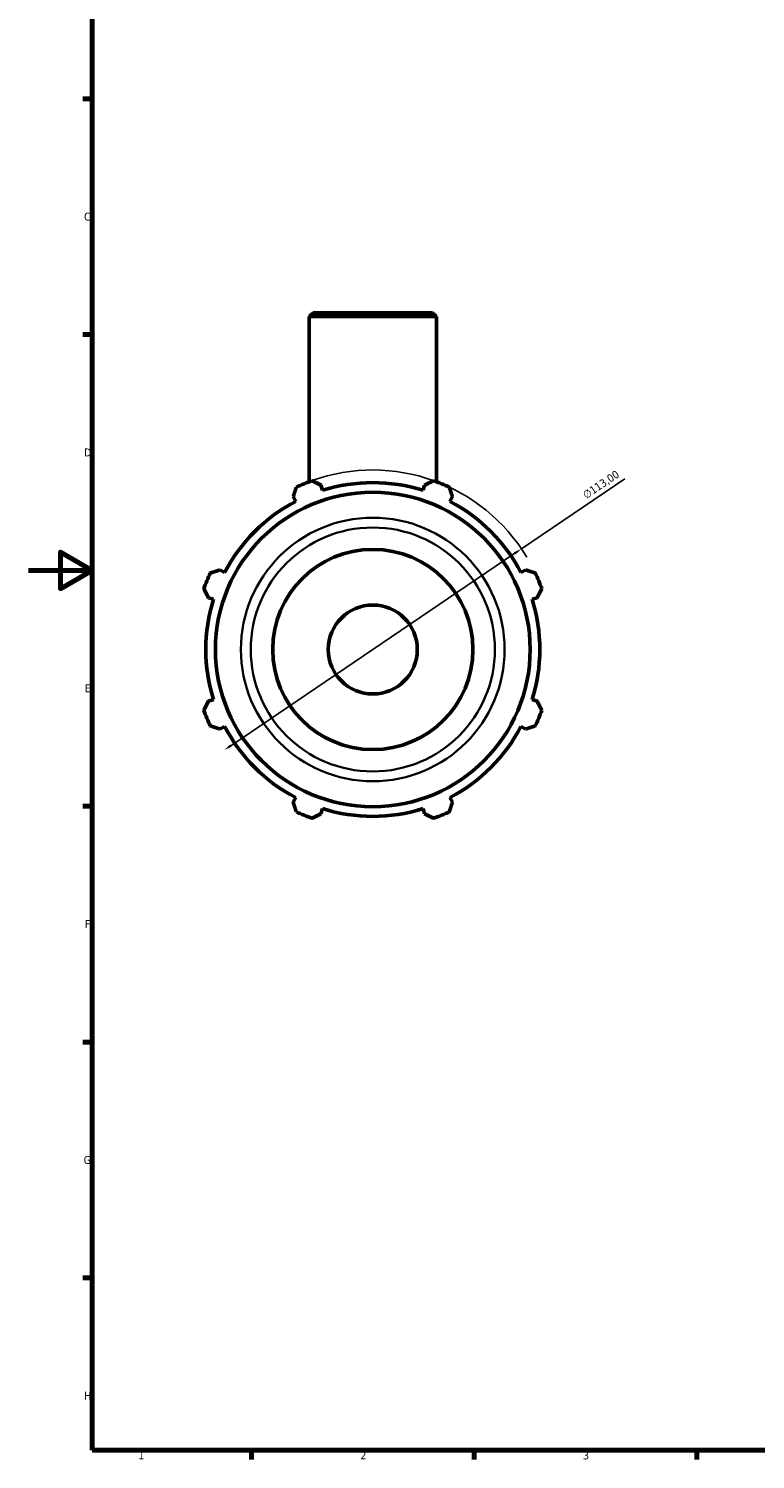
# Model space of a CAD drawing. Header units: millimetres. Extents: x 0 to 931, y 0 to 935.
# Tile 1 of 6: x 0 to 229, y 17 to 468. Entities that reach past the tile are written whole.
import ezdxf

# ---------------------------------------------------------------- set-up
doc = ezdxf.new("R2010")
doc.units = ezdxf.units.MM
for name, color, linetype, lineweight in [('Border (ISO)', 7, 'Continuous', 70), ('Dimension (ISO)', 7, 'Continuous', 25), ('Visible (ISO)', 7, 'Continuous', 50), ('Visible Narrow (ISO)', 7, 'Continuous', 35)]:
    doc.layers.add(name, color=color, linetype=linetype, lineweight=lineweight)
doc.styles.add('Note Text (ISO)', font='tahoma.ttf')
doc.dimstyles.new('Default (ISO)', dxfattribs={"dimtxt": 2.5, "dimasz": 2.5, "dimexe": 3.175, "dimexo": 0, "dimgap": 0.762, "dimtad": 1, "dimrnd": 1e-08, "dimzin": 0, "dimtxsty": 'Note Text (ISO)', "dimcen": 0.09, "dimdle": 10, "dimclrd": 256, "dimclre": 256, "dimclrt": 232, "dimazin": 0, "dimtfac": 1.40208, "dimtmove": 0, "dimatfit": 3, "dimfxl": 1, "dimtolj": 1, "dimtzin": 0, "dimlwd": -1, "dimlwe": -1, "dimarcsym": 0})

# ---------------------------------------------------------------- blocks, each defined once
blk = doc.blocks.new('Borders Default Border')
at = {"layer": 'Border (ISO)'}
for p, q in [((20, 445.5), (17.1, 445.5)), ((20, 371.25), (17.1, 371.25)), ((20, 222.75), (17.1, 222.75)), ((20, 148.5), (17.1, 148.5)), ((20, 74.25), (17.1, 74.25)), ((70.08, 20), (70.08, 17.1)), ((140.17, 20), (140.17, 17.1)), ((210.25, 20), (210.25, 17.1))]:
    blk.add_line(p, q, dxfattribs=at)
at = {"layer": 'Border (ISO)', "flags": 128}
for points in [[(20, 20), (20, 574), (821, 574), (821, 20), (20, 20)], [(0, 297), (20, 297), (10, 302.77), (10, 291.23), (20, 297)]]:
    blk.add_lwpolyline(points, dxfattribs=at)
at = {"layer": 'Border (ISO)', "color": 232, "true_color": 0xca0064, "char_height": 2.5, "attachment_point": 7, "style": 'Note Text (ISO)'}
for s, insert in [('C', (17.43, 407.08)), ('D', (17.43, 332.88)), ('E', (17.64, 258.63)), ('F', (17.7, 184.38)), ('G', (17.31, 110.08)), ('H', (17.44, 35.88)), ('1', (34.48, 17.1)), ('2', (104.37, 17.1)), ('3', (174.43, 17.05))]:
    blk.add_mtext(s, dxfattribs=dict(at, insert=insert))
blk = doc.blocks.new('*D11')
at = {"layer": 'Defpoints', "color": 0, "transparency": 16777216}
for p in [(155.05, 303.8), (61.52, 240.39)]:
    blk.add_point(p, dxfattribs=at)
at = {"layer": 'Dimension (ISO)', "transparency": 16777216}
for p, q in [((155.05, 303.8), (187.54, 325.83)), ((63.58, 241.8), (152.98, 302.4))]:
    blk.add_line(p, q, dxfattribs=at)
blk.add_arc((108.28, 272.1), 56.5, 30.9149, 109.792, dxfattribs=at)
for points in [[(152.74, 302.74), (153.21, 302.05), (155.05, 303.8)], [(63.35, 242.14), (63.82, 241.45), (61.52, 240.39)]]:
    blk.add_solid(points, dxfattribs=at)
at = {"layer": 'Dimension (ISO)', "color": 232, "true_color": 0xca0064, "transparency": 16777216, "insert": (174.03, 321.47), "char_height": 2.5, "attachment_point": 1, "rotation": 34.1346, "style": 'Note Text (ISO)'}
blk.add_mtext('\\A1;∅113,00', dxfattribs=at)

msp = doc.modelspace()

# ---------------------------------------------------------------- linework, layer by layer
at = {"layer": 'Visible (ISO)'}
for p, q in [((89.481, 378.098), (88.281, 376.898)), ((128.281, 376.898), (88.281, 376.898)), ((88.281, 324.94), (88.281, 376.898)), ((89.481, 378.098), (127.081, 378.098)), ((127.081, 378.098), (128.281, 376.898)), ((128.281, 324.94), (128.281, 376.898)), ((83.236, 320.21), (84.019, 318.706)), ((92.481, 322.211), (91.971, 323.828)), ((124.592, 323.828), (124.082, 322.211)), ((132.544, 318.706), (133.327, 320.21)), ((61.673, 296.361), (60.17, 297.143)), ((156.393, 297.143), (154.889, 296.361)), ((56.552, 288.408), (58.168, 287.899)), ((158.394, 287.899), (160.011, 288.408)), ((58.168, 256.298), (56.552, 255.788)), ((160.011, 255.788), (158.394, 256.298)), ((60.17, 247.053), (61.673, 247.836)), ((154.889, 247.836), (156.393, 247.053)), ((84.019, 225.49), (83.236, 223.987)), ((133.327, 223.987), (132.544, 225.49)), ((91.971, 220.369), (92.481, 221.985)), ((124.082, 221.985), (124.592, 220.369))]:
    msp.add_line(p, q, dxfattribs=at)
for radius in [49.505, 31.5, 14]:
    msp.add_circle((108.281, 272.098), radius, dxfattribs=at)
for radius, start, end in [(56.5, 109.79198, 115.20802), (52.545, 72.5, 107.5), (56.5, 64.79198, 70.20802), (52.545, 117.5, 152.5), (52.545, 27.5, 62.5), (56.5, 154.79198, 160.20802), (56.5, 19.79198, 25.20802), (52.545, 162.5, 197.5), (52.545, 342.5, 17.5), (56.5, 199.79198, 205.20802), (56.5, 334.79198, 340.20802), (52.545, 207.5, 242.5), (52.545, 297.5, 332.5), (56.5, 244.79198, 250.20802), (52.545, 252.5, 287.5), (56.5, 289.79198, 295.20802)]:
    msp.add_arc((108.281, 272.098), radius, start, end, dxfattribs=at)
for points, weights in [([(89.15, 325.261), (90.589, 324.53), (91.971, 323.828)], [1, 1.00139382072, 1.00197098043]), ([(124.592, 323.828), (125.973, 324.53), (127.413, 325.261)], [1.00197098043, 1.00139382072, 1]), ([(83.236, 320.21), (83.717, 321.683), (84.218, 323.218)], [1.00197098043, 1.00139382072, 1]), ([(132.345, 323.218), (132.846, 321.683), (133.327, 320.21)], [1, 1.00139382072, 1.00197098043]), ([(57.162, 296.162), (58.697, 296.663), (60.17, 297.143)], [1, 1.00139382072, 1.00197098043]), ([(156.393, 297.143), (157.866, 296.663), (159.401, 296.162)], [1.00197098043, 1.00139382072, 1]), ([(56.552, 288.408), (55.85, 289.79), (55.119, 291.229)], [1.00197098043, 1.00139382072, 1]), ([(161.444, 291.229), (160.713, 289.79), (160.011, 288.408)], [1, 1.00139382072, 1.00197098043]), ([(55.119, 252.967), (55.85, 254.406), (56.552, 255.788)], [1, 1.00139382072, 1.00197098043]), ([(160.011, 255.788), (160.713, 254.406), (161.444, 252.967)], [1.00197098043, 1.00139382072, 1]), ([(60.17, 247.053), (58.697, 247.534), (57.162, 248.034)], [1.00197098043, 1.00139382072, 1]), ([(159.401, 248.034), (157.866, 247.534), (156.393, 247.053)], [1, 1.00139382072, 1.00197098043]), ([(84.218, 220.979), (83.717, 222.513), (83.236, 223.987)], [1, 1.00139382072, 1.00197098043]), ([(133.327, 223.987), (132.846, 222.513), (132.345, 220.979)], [1.00197098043, 1.00139382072, 1]), ([(91.971, 220.369), (90.589, 219.667), (89.15, 218.936)], [1.00197098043, 1.00139382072, 1]), ([(127.413, 218.936), (125.973, 219.667), (124.592, 220.369)], [1, 1.00139382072, 1.00197098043])]:
    msp.add_rational_spline(points, weights, degree=2, dxfattribs=at)
at = {"layer": 'Visible Narrow (ISO)'}
for radius in [41.48, 38.399]:
    msp.add_circle((108.281, 272.098), radius, dxfattribs=at)

# ---------------------------------------------------------------- block references
msp.add_blockref('Borders Default Border', (0, 0))

# ---------------------------------------------------------------- dimensions: what is measured, and where the dimension line sits
at = {"layer": 'Dimension (ISO)'}
dim = msp.add_diameter_dim_2p(p1=(61.515, 240.394), p2=(155.048, 303.803), dimstyle='Default (ISO)', override={"dimdec": 2, "dimlfac": 1, "dimtp": 0, "dimtm": 0, "dimtdec": 2, "dimatfit": 2}, dxfattribs=at)
dim.commit()
dim.dimension.update_dxf_attribs({"geometry": '*D11', "text_midpoint": (181.583, 321.792), "dimtype": 163})

doc.saveas('drawing.dxf')
